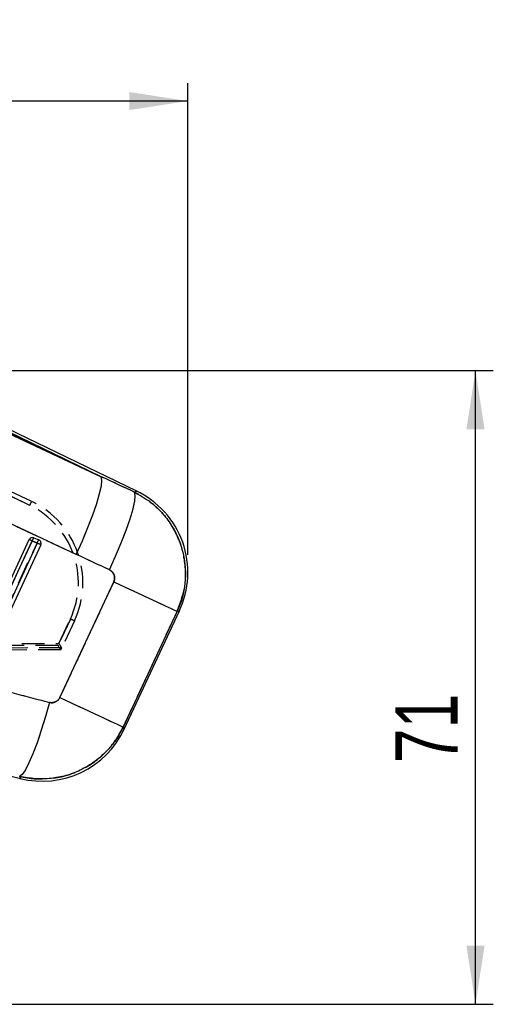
# Model space of a CAD drawing. Extents: x 95 to 730, y 28 to 566.
# Tile 13 of 19: x 538 to 591, y 456 to 566. Entities that reach past the tile are written whole.
import ezdxf

# ---------------------------------------------------------------- set-up
doc = ezdxf.new("R2010")
doc.units = 0
doc.header["$LTSCALE"] = 2
doc.linetypes.add('HIDDEN', pattern=[1.905, 1.27, -0.635])
doc.layers.get('0').update_dxf_attribs({"linetype": 'CONTINUOUS'})
doc.styles.add('SLDTEXTSTYLE0', font='TXT', dxfattribs={"width": 0.75})
doc.dimstyles.new('SLDDIMSTYLE0', dxfattribs={"dimtxt": 7, "dimasz": 6.604, "dimexe": 0, "dimexo": 0.0625, "dimgap": 1.75, "dimtad": 1, "dimdec": 0, "dimrnd": 1e-09, "dimzin": 12, "dimtxsty": 'SLDTEXTSTYLE0', "dimsah": 1, "dimcen": 0.09, "dimazin": 3, "dimtfac": 1, "dimtdec": 0, "dimtofl": 0, "dimtmove": 0, "dimatfit": 3, "dimtolj": 1, "dimtzin": 12})
doc.dimstyles.new('SLDDIMSTYLE1', dxfattribs={"dimtxt": 7, "dimasz": 6.604, "dimexe": 0, "dimexo": 0.0625, "dimgap": 1.75, "dimtad": 1, "dimdec": 0, "dimrnd": 1e-09, "dimzin": 12, "dimtxsty": 'SLDTEXTSTYLE0', "dimsah": 1, "dimcen": 0.09, "dimazin": 3, "dimtfac": 1, "dimtofl": 0, "dimtmove": 0, "dimatfit": 3, "dimtolj": 1, "dimtzin": 12})

# ---------------------------------------------------------------- blocks, each defined once
blk = doc.blocks.new('_D')
at = {"color": 179, "linetype": 'CONTINUOUS'}
for p, q in [((516.51, 526.88), (590.77, 526.88)), ((588.77, 455.64), (588.77, 526.88)), ((340.88, 455.64), (590.77, 455.64))]:
    blk.add_line(p, q, dxfattribs=at)
for points in [[(588.77, 526.88), (587.75, 520.28), (589.79, 520.28)], [(588.77, 455.64), (589.79, 462.24), (587.75, 462.24)]]:
    blk.add_solid(points, dxfattribs=at)
at = {"color": 179, "linetype": 'CONTINUOUS', "insert": (579.75, 482.74, 0.1), "char_height": 7, "attachment_point": 1, "rotation": 90, "style": 'SLDTEXTSTYLE0'}
blk.add_mtext('71', dxfattribs=at)
blk = doc.blocks.new('_D_1')
at = {"color": 179, "linetype": 'CONTINUOUS'}
for p, q in [((189.22, 509.08), (189.22, 559.17)), ((556.45, 506.18), (556.45, 559.17)), ((556.45, 557.17), (189.22, 557.17))]:
    blk.add_line(p, q, dxfattribs=at)
for points in [[(189.22, 557.17), (195.82, 556.16), (195.82, 558.19)], [(556.45, 557.17), (549.85, 558.19), (549.85, 556.16)]]:
    blk.add_solid(points, dxfattribs=at)
at = {"color": 179, "linetype": 'CONTINUOUS', "insert": (353.04, 566.2, 0.1), "char_height": 7, "attachment_point": 1, "style": 'SLDTEXTSTYLE0'}
blk.add_mtext('367', dxfattribs=at)

msp = doc.modelspace()

# ---------------------------------------------------------------- linework, layer by layer
at = {"color": 7, "linetype": 'CONTINUOUS'}
for p, q in [((529.5793, 522.9459), (546.7102, 514.9466)), ((546.7102, 514.9466), (529.6785, 523.1519)), ((550.7048, 513.3222), (529.7959, 523.3955)), ((543.8943, 506.2195), (526.7634, 514.2187)), ((539.1494, 508.0835), (539.7028, 507.8403)), ((531.6838, 492.9078), (538.6179, 507.8823)), ((532.0019, 492.7607), (538.936, 507.7352)), ((539.4894, 507.492), (532.599, 492.6118)), ((539.9043, 507.2998), (533.0139, 492.4196)), ((538.936, 507.7352), (539.4894, 507.492)), ((542.0484, 490.12), (548.1192, 503.1391)), ((555.2408, 499.8183), (549.1699, 486.7992)), ((549.2938, 486.5825), (555.4985, 499.8885)), ((513.3713, 487.0743), (537.6393, 481.0236))]:
    msp.add_line(p, q, dxfattribs=at)
at = {"color": 7, "linetype": 'HIDDEN'}
for p, q in [((546.7102, 514.9466), (529.5793, 522.9459)), ((529.6785, 523.1519), (546.7102, 514.9466)), ((525.6126, 518.0133), (538.6788, 511.7239)), ((526.1898, 518.2893), (538.8935, 512.1744)), ((538.6788, 511.7239), (526.0794, 517.7886)), ((526.7634, 514.2187), (543.8943, 506.2195)), ((538.936, 507.7352), (532.0019, 492.7607)), ((532.599, 492.6118), (539.4894, 507.492)), ((539.4894, 507.492), (538.936, 507.7352)), ((548.1192, 503.1391), (542.0484, 490.12)), ((549.1699, 486.7992), (555.2408, 499.8183)), ((543.2387, 498.9491), (541.8571, 495.9875)), ((541.9588, 496.2056), (543.2387, 498.9491)), ((543.6896, 498.7377), (542.2752, 495.7058)), ((438.7331, 495.7877), (541.9588, 496.2056)), ((541.8571, 495.9875), (438.7743, 495.5377)), ((542.174, 495.4888), (438.7441, 495.0375)), ((542.2751, 495.7081), (438.795, 495.2892)), ((542.174, 495.4888), (542.2752, 495.7058))]:
    msp.add_line(p, q, dxfattribs=at)
at = {"color": 7, "linetype": 'CONTINUOUS', "flags": 128}
for points in [[(543.8943, 506.2195), (544.587, 507.7537), (545.2172, 509.2536), (545.7633, 510.6676), (546.2065, 511.9474), (546.5317, 513.0491), (546.7278, 513.935), (546.7879, 514.5748), (546.7102, 514.9466)], [(547.6272, 504.4734), (548.326, 506.0162), (548.9613, 507.5238), (549.511, 508.944), (549.956, 510.2276), (550.281, 511.3299), (550.4747, 512.2129), (550.5304, 512.8458), (550.4461, 513.2068)], [(548.1192, 503.1391), (549.4881, 502.5008), (550.785, 501.896), (551.9727, 501.3422), (553.0172, 500.8551), (553.8883, 500.4489), (554.5612, 500.1352), (555.0163, 499.9229), (555.2408, 499.8183)], [(540.8815, 489.576), (540.4369, 487.974), (539.9693, 486.4436), (539.4942, 485.036), (539.0275, 483.7986), (538.5851, 482.7729), (538.1817, 481.9932), (537.8308, 481.4858), (537.5443, 481.2678)], [(542.0484, 490.12), (543.4172, 489.4818), (544.7141, 488.877), (545.9018, 488.3231), (546.9463, 487.8361), (547.8175, 487.4299), (548.4903, 487.1161), (548.9455, 486.9039), (549.1699, 486.7992)]]:
    msp.add_lwpolyline(points, dxfattribs=at)
at = {"color": 7, "linetype": 'HIDDEN', "flags": 128}
for points in [[(543.8943, 506.2195), (544.587, 507.7537), (545.2172, 509.2536), (545.7633, 510.6676), (546.2065, 511.9474), (546.5317, 513.0491), (546.7278, 513.935), (546.7879, 514.5748), (546.7102, 514.9466)], [(547.6272, 504.4734), (548.326, 506.0162), (548.9613, 507.5238), (549.511, 508.944), (549.956, 510.2276), (550.281, 511.3299), (550.4747, 512.2129), (550.5304, 512.8458), (550.4461, 513.2068)], [(550.7048, 513.3222), (550.676, 513.3094), (550.4461, 513.2068)], [(548.1192, 503.1391), (549.4881, 502.5008), (550.785, 501.896), (551.9727, 501.3422), (553.0172, 500.8551), (553.8883, 500.4489), (554.5612, 500.1352), (555.0163, 499.9229), (555.2408, 499.8183)], [(555.2408, 499.8183), (555.4698, 499.8807), (555.4985, 499.8885)], [(540.8815, 489.576), (540.4369, 487.974), (539.9693, 486.4436), (539.4942, 485.036), (539.0275, 483.7986), (538.5851, 482.7729), (538.1817, 481.9932), (537.8308, 481.4858), (537.5443, 481.2678)], [(542.0484, 490.12), (543.4172, 489.4818), (544.7141, 488.877), (545.9018, 488.3231), (546.9463, 487.8361), (547.8175, 487.4299), (548.4903, 487.1161), (548.9455, 486.9039), (549.1699, 486.7992)], [(549.2938, 486.5825), (549.28, 486.6066), (549.1699, 486.7992)], [(537.5443, 481.2678), (537.6287, 481.0507), (537.6393, 481.0236)]]:
    msp.add_lwpolyline(points, dxfattribs=at)
at = {"color": 8, "linetype": 'CONTINUOUS', "flags": 128}
for points in [[(550.4461, 513.2068), (550.676, 513.3094), (550.7048, 513.3222)], [(555.4985, 499.8885), (555.4698, 499.8807), (555.2408, 499.8183)], [(549.1699, 486.7992), (549.28, 486.6066), (549.2938, 486.5825)], [(537.6393, 481.0236), (537.6287, 481.0507), (537.5443, 481.2678)]]:
    msp.add_lwpolyline(points, dxfattribs=at)
at = {"color": 7, "linetype": 'CONTINUOUS'}
for centre, radius, start, end in [((546.2994, 504.1781), 10.15, 334.480925, 64.694409), ((538.9864, 507.7117), 0.406, 68.945052, 155.153077), ((539.6994, 507.507), 0.7968, 133.651324, 163.35863), ((538.9886, 507.7173), 0.4, 66.294649, 68.953836), ((443.505, 301.8378), 226.9379, 65.132849, 65.221314), ((540.253, 507.2637), 0.7969, 133.65666, 163.356995), ((360.0676, 119.7666), 427.2273, 65.106111, 65.16743), ((539.5385, 507.4713), 0.404, 334.873282, 66.003386), ((540.0948, 490.8721), 10.15, 255.63082, 335.428335)]:
    msp.add_arc(centre, radius, start, end, dxfattribs=at)
at = {"color": 7, "linetype": 'HIDDEN'}
for centre, radius, start, end in [((510.1865, 525.5773), 31.6817, 334.070293, 334.972842), ((534.4935, 503.0288), 9.65, 334.99095, 64.296293), ((534.4913, 503.0288), 10.15, 334.99095, 64.296293), ((539.6994, 507.507), 0.7968, 133.651324, 163.35863), ((443.505, 301.8378), 226.9379, 65.132849, 65.221314), ((540.253, 507.2637), 0.7969, 133.65666, 163.356995), ((360.0676, 119.7666), 427.2273, 65.106111, 65.16743), ((514.3748, 436.787), 68.5365, 64.676702, 65.093046)]:
    msp.add_arc(centre, radius, start, end, dxfattribs=at)
at = {"color": 7, "linetype": 'CONTINUOUS'}
for centre, major_axis, ratio, start_param, end_param in [((551.8578, 433.9012), (403.4328, -194.5024), 0.15863888, 1.6506194, 1.65985312), ((552.9916, 433.3725), (403.4402, -194.487), 0.13824246, 1.65060835, 1.65984206), ((601.7846, 538.0094), (443.2222, -108.7934), 0.13561764, 4.59825426, 4.60789616)]:
    msp.add_ellipse(centre, major_axis=major_axis, ratio=ratio, start_param=start_param, end_param=end_param, dxfattribs=at)
at = {"color": 7, "linetype": 'HIDDEN'}
for centre, major_axis, ratio, start_param, end_param in [((551.8578, 433.9012), (403.4328, -194.5024), 0.15863888, 1.6506194, 1.65985312), ((552.9916, 433.3725), (403.4402, -194.487), 0.13824246, 1.65060835, 1.65984206), ((541.8549, 495.9875), (-0.3191, 0.4986), 0.00310397, 3.14159265, 4.71040235), ((541.9566, 496.2056), (-0.3191, 0.4987), 0.00310397, 3.2094402, 4.71040304), ((541.7224, 495.7034), (0.5531, 0.0034), 0.063181, 6.25324274, 6.31912201), ((601.7846, 538.0094), (443.2222, -108.7934), 0.13561764, 4.59825426, 4.60789616)]:
    msp.add_ellipse(centre, major_axis=major_axis, ratio=ratio, start_param=start_param, end_param=end_param, dxfattribs=at)
at = {"color": 7, "linetype": 'CONTINUOUS'}
for points, knots in [([(550.4461, 513.2068), (551.0564, 512.8641), (552.1784, 512.234), (553.5475, 510.9407), (554.7217, 509.4162), (555.8062, 507.204), (556.3472, 504.2353), (555.9758, 501.5814), (555.3946, 500.1872), (555.2408, 499.8183)], [0, 0, 0, 0, 0.13327174, 0.24504794, 0.35682415, 0.49938055, 0.71124963, 0.92358335, 1, 1, 1, 1]), ([(548.1192, 503.1391), (548.1349, 503.1761), (548.1938, 503.3156), (548.2313, 503.5815), (548.1752, 503.8786), (548.0372, 504.1502), (547.8548, 504.3495), (547.6894, 504.4396), (547.6272, 504.4734)], [0, 0, 0, 0, 0.07604203, 0.28695099, 0.49780773, 0.6404227, 0.86483107, 1, 1, 1, 1]), ([(540.8815, 489.576), (540.8868, 489.5746), (541.0016, 489.5454), (541.2375, 489.5281), (541.5253, 489.6057), (541.776, 489.7541), (541.9444, 489.9232), (542.0225, 490.071), (542.0484, 490.12)], [0, 0, 0, 0, 0.01193382, 0.25645199, 0.50115071, 0.64187762, 0.88125138, 1, 1, 1, 1]), ([(549.1699, 486.7992), (548.9106, 486.3103), (548.3888, 485.3264), (547.3086, 484.0363), (545.9733, 482.8607), (544.4328, 481.9406), (542.748, 481.3103), (541.0468, 480.9827), (539.286, 480.9334), (538.1249, 481.1563), (537.5443, 481.2678)], [0, 0, 0, 0, 0.11908738, 0.23963957, 0.36019133, 0.50113107, 0.62346712, 0.74580351, 0.87290165, 1, 1, 1, 1])]:
    msp.add_open_spline(points, degree=3, knots=knots, dxfattribs=at)
at = {"color": 7, "linetype": 'HIDDEN'}
for points, knots in [([(555.2408, 499.8183), (555.5421, 500.6271), (556.2333, 502.4822), (556.2202, 505.177), (555.647, 507.446), (554.8949, 509.0789), (553.9359, 510.4945), (552.7532, 511.7192), (551.5676, 512.6176), (550.7575, 513.0433), (550.4461, 513.2068)], [0, 0, 0, 0, 0.1641885, 0.37654777, 0.50067056, 0.60922274, 0.7177746, 0.82532219, 0.93286987, 1, 1, 1, 1]), ([(547.6272, 504.4734), (547.659, 504.4573), (547.7917, 504.3899), (547.9944, 504.2143), (548.1447, 503.9571), (548.218, 503.6757), (548.2199, 503.4058), (548.1498, 503.2201), (548.1192, 503.1391)], [0, 0, 0, 0, 0.06820135, 0.28491865, 0.50179345, 0.62553546, 0.83664049, 1, 1, 1, 1]), ([(542.0484, 490.12), (542.0442, 490.1112), (541.992, 490.0021), (541.8513, 489.811), (541.6022, 489.64), (541.3138, 489.544), (541.0756, 489.5329), (540.9215, 489.5671), (540.8815, 489.576)], [0, 0, 0, 0, 0.02100422, 0.2595996, 0.49814653, 0.65825012, 0.91131146, 1, 1, 1, 1]), ([(537.5443, 481.2678), (537.9417, 481.1848), (538.9112, 480.9822), (540.4955, 480.9409), (542.3959, 481.1973), (544.7175, 481.9996), (546.7705, 483.4329), (548.3063, 485.1951), (548.8821, 486.2645), (549.1699, 486.7992)], [0, 0, 0, 0, 0.08746272, 0.2134205, 0.33937822, 0.4992433, 0.73855164, 0.8692758, 1, 1, 1, 1])]:
    msp.add_open_spline(points, degree=3, knots=knots, dxfattribs=at)

# ---------------------------------------------------------------- dimensions: what is measured, and where the dimension line sits
at = {"color": 179, "linetype": 'CONTINUOUS'}
dim = msp.add_linear_dim(base=(189.2195, 557.1717), p1=(556.4494, 504.1781), p2=(189.2195, 507.0812), dimstyle='SLDDIMSTYLE1', dxfattribs=at)
dim.commit()
dim.dimension.update_dxf_attribs({"geometry": '_D_1', "text_midpoint": (363.6453, 557.1717), "dimtype": 160})
dim = msp.add_linear_dim(base=(588.7706, 526.8847), p1=(338.8847, 455.6406), p2=(514.5142, 526.8847), angle=90, dimstyle='SLDDIMSTYLE0', dxfattribs=at)
dim.commit()
dim.dimension.update_dxf_attribs({"geometry": '_D', "text_midpoint": (588.7706, 490.7518), "dimtype": 160})

doc.saveas('drawing.dxf')
